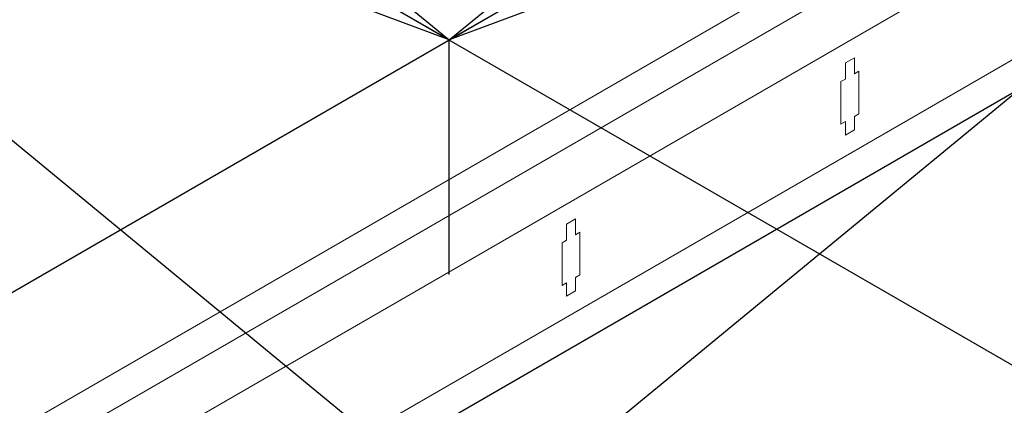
# Model space of a CAD drawing. Header units: millimetres. Extents: x 10176.9 to 10220.1, y 6804.8 to 6818.
# Tile 12 of 26: x 10198.651 to 10198.92, y 6805.475 to 6805.58. Entities that reach past the tile are written whole.
import ezdxf

# ---------------------------------------------------------------- set-up
doc = ezdxf.new("R2010")
doc.units = ezdxf.units.MM
doc.layers.get('DEFPOINTS').update_dxf_attribs({"true_color": 0x1a1a1a})
doc.layers.add('_HD_cotas', color=1, linetype='Continuous')
doc.layers.add('_HD_panel .1', color=2, linetype='Continuous')
doc.layers.add('_HD_perfil', color=3, linetype='Continuous', lineweight=0)
doc.styles.add('ROMANS', font='arial.ttf', dxfattribs={"height": 3.5})
doc.styles.get("Standard").update_dxf_attribs({"font": 'arial.ttf'})
doc.dimstyles.new('MECANICA', dxfattribs={"dimtxt": 3.5, "dimasz": 2.5, "dimexe": 1, "dimexo": 0, "dimgap": 1, "dimtad": 0, "dimtih": 1, "dimtoh": 1, "dimdec": 1, "dimdsep": 46, "dimtxsty": 'ROMANS', "dimblk1": 'OPEN', "dimblk2": 'OPEN', "dimsah": 1, "dimcen": 0.9, "dimclrt": 2, "dimadec": 0, "dimazin": 0, "dimtfac": 1, "dimtdec": 1, "dimtmove": 0, "dimatfit": 3, "dimldrblk": 'OPEN', "dimfxl": 1, "dimtolj": 1, "dimtzin": 0, "dimarcsym": 0})
doc.dimstyles.get("Standard").update_dxf_attribs({"dimtxt": 0.18, "dimasz": 0.18, "dimexe": 0.18, "dimexo": 0.0625, "dimgap": 0.09, "dimtad": 0, "dimtih": 1, "dimtoh": 1, "dimdec": 4, "dimzin": 0, "dimdsep": 46, "dimtxsty": 'Standard', "dimcen": 0.09, "dimadec": 0, "dimazin": 0, "dimtfac": 1, "dimtdec": 4, "dimtofl": 0, "dimtmove": 0, "dimatfit": 3, "dimfxl": 1, "dimtolj": 1, "dimtzin": 0, "dimarcsym": 0})

# ---------------------------------------------------------------- blocks, each defined once
blk = doc.blocks.new('_OPEN')
at = {"color": 0, "linetype": 'ByBlock'}
for p, q in [((-1, 0.16667), (0, 0)), ((0, 0), (-1, -0.16667)), ((0, 0), (-1, 0))]:
    blk.add_line(p, q, dxfattribs=at)
blk = doc.blocks.new('*D15')
at = {"color": 0, "lineweight": -2, "transparency": 16777216}
for p, q in [((10201.14578, 6805.81148), (10201.19568, 6805.78821)), ((10200.96382, 6805.67744), (10201.13025, 6805.77353)), ((10200.89275, 6805.66539), (10200.94265, 6805.64212))]:
    blk.add_line(p, q, dxfattribs=at)
at = {"color": 0, "transparency": 16777216}
for points in [[(10201.12609, 6805.78074), (10201.13442, 6805.76631), (10201.17355, 6805.79853)], [(10200.95966, 6805.68466), (10200.96799, 6805.67022), (10200.92052, 6805.65244)]]:
    blk.add_solid(points, dxfattribs=at)
at = {"layer": 'DEFPOINTS', "color": 0, "transparency": 16777216}
for p in [(10201.12365, 6805.8218), (10201.17355, 6805.79853), (10200.87062, 6805.67571)]:
    blk.add_point(p, dxfattribs=at)
at = {"color": 0, "transparency": 16777216, "insert": (10201.14362, 6805.55819), "char_height": 0.05, "width": 37.5425381, "attachment_point": 5}
blk.add_mtext('\\A1;600 mm [23.6"]', dxfattribs=at)
blk = doc.blocks.new('*D18')
at = {"color": 0, "lineweight": -2, "transparency": 16777216}
for p, q in [((10201.82416, 6805.62749), (10201.87406, 6805.60422)), ((10201.38917, 6805.34736), (10201.80863, 6805.58954)), ((10201.3181, 6805.33531), (10201.368, 6805.31204))]:
    blk.add_line(p, q, dxfattribs=at)
at = {"color": 0, "transparency": 16777216}
for points in [[(10201.80447, 6805.59676), (10201.8128, 6805.58232), (10201.85194, 6805.61454)], [(10201.38501, 6805.35458), (10201.39334, 6805.34014), (10201.34587, 6805.32236)]]:
    blk.add_solid(points, dxfattribs=at)
at = {"layer": 'DEFPOINTS', "color": 0, "transparency": 16777216}
for p in [(10201.80203, 6805.63781), (10201.85194, 6805.61454), (10201.29597, 6805.34563)]:
    blk.add_point(p, dxfattribs=at)
at = {"color": 0, "transparency": 16777216, "insert": (10201.69549, 6805.30116), "char_height": 0.05, "width": 30.7789722, "attachment_point": 5}
blk.add_mtext('\\A1;1200mm [47"]', dxfattribs=at)

msp = doc.modelspace()

# ---------------------------------------------------------------- linework, layer by layer
at = {"layer": '_HD_cotas'}
msp.add_line((10198.76814, 6805.51045), (10198.76814, 6805.57439), dxfattribs=at)
at = {"layer": '_HD_panel .1'}
msp.add_line((10198.70765, 6805.43634), (10198.93485, 6805.56751), dxfattribs=at)
at = {"layer": '_HD_perfil'}
for p, q in [((10199.20625, 6805.78935), (10198.48203, 6805.37122)), ((10199.21476, 6805.78444), (10198.49054, 6805.36631)), ((10198.67308, 6805.4563), (10198.93495, 6805.60749)), ((10198.93742, 6805.57807), (10198.69979, 6805.44088)), ((10198.87622, 6805.56811), (10198.87868, 6805.56952)), ((10198.87868, 6805.56516), (10198.87868, 6805.56952)), ((10198.87622, 6805.56374), (10198.87622, 6805.56811)), ((10198.87868, 6805.56516), (10198.87991, 6805.56587)), ((10198.87991, 6805.55424), (10198.87991, 6805.56587)), ((10198.87622, 6805.56374), (10198.87499, 6805.56303)), ((10198.87499, 6805.5514), (10198.87499, 6805.56303)), ((10198.87868, 6805.55353), (10198.87991, 6805.55424)), ((10198.87868, 6805.54987), (10198.87868, 6805.55353)), ((10198.87499, 6805.5514), (10198.87622, 6805.55211)), ((10198.87622, 6805.54845), (10198.87622, 6805.55211)), ((10198.87622, 6805.54845), (10198.87868, 6805.54987)), ((10198.80012, 6805.52417), (10198.80257, 6805.52559)), ((10198.80257, 6805.52122), (10198.80257, 6805.52559)), ((10198.80012, 6805.5198), (10198.80012, 6805.52417)), ((10198.80257, 6805.52122), (10198.8038, 6805.52193)), ((10198.8038, 6805.5103), (10198.8038, 6805.52193)), ((10198.80012, 6805.5198), (10198.79889, 6805.51909)), ((10198.79889, 6805.50746), (10198.79889, 6805.51909)), ((10198.80257, 6805.50959), (10198.8038, 6805.5103)), ((10198.80257, 6805.50593), (10198.80257, 6805.50959)), ((10198.79889, 6805.50746), (10198.80012, 6805.50817)), ((10198.80012, 6805.50451), (10198.80012, 6805.50817)), ((10198.80012, 6805.50451), (10198.80257, 6805.50593))]:
    msp.add_line(p, q, dxfattribs=at)

# ---------------------------------------------------------------- dimensions: what is measured, and where the dimension line sits
for p1, p2, text, picture, middle in [((10200.87062, 6805.67571), (10201.12365, 6805.8218), '600 mm [23.6"]', '*D15', (10201.14362, 6805.55819)), ((10201.29597, 6805.34563), (10201.80203, 6805.63781), '1200mm [47"]', '*D18', (10201.69549, 6805.30116))]:
    dim = msp.add_aligned_dim(p1=p1, p2=p2, distance=-0.0451, text=text, dimstyle='Standard', override={"dimtxt": 0.05, "dimasz": 0.05, "dimexe": 0.02, "dimexo": 0.02, "dimdec": 2, "dimpost": '<>m', "dimtmove": 2})
    dim.commit()
    dim.dimension.update_dxf_attribs({"geometry": picture, "text_midpoint": middle})

# ---------------------------------------------------------------- leaders
at = {"layer": '_HD_cotas'}
for points in [[(10198.76814, 6805.57439), (10199.34377, 6805.90673)], [(10199.34377, 6805.90673), (10198.76814, 6805.57439)], [(10198.76814, 6805.57439), (10198.25686, 6805.86958)], [(10198.25686, 6805.86958), (10198.76814, 6805.57439)]]:
    msp.add_leader(points, dimstyle='MECANICA', dxfattribs=at)

doc.saveas('drawing.dxf')
